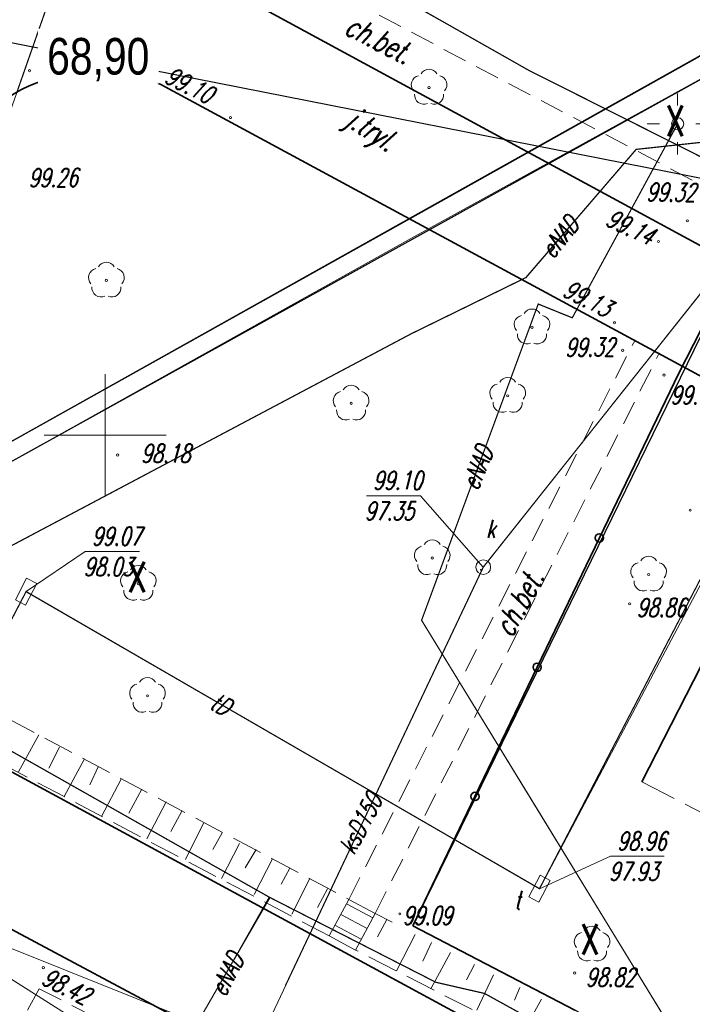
# Model space of a CAD drawing. Header units: metres. Extents: x 7502830 to 7503431, y 5814286 to 5814698.
# Tile 13 of 20: x 7503146 to 7503174, y 5814477 to 5814517. Entities that reach past the tile are written whole.
import ezdxf
from ezdxf.enums import TextEntityAlignment as Align

# ---------------------------------------------------------------- set-up
doc = ezdxf.new("R2010")
doc.units = ezdxf.units.M
doc.header["$MEASUREMENT"] = 0
for name, pattern in [('1', [0]), ('11', [3, 2.5, -0.5]), ('KOC', [1.5, 1, -0.5]), ('KOJ', [0]), ('KOU', [2, 1.5, -0.5]), ('SCH', [0]), ('UEB', [0]), ('UPC', [0]), ('UPE', [0]), ('UPK', [0]), ('UPT', [0]), ('WJD', [0]), ('WSD', [1.75, 1.25, -0.5]), ('WSQ', [1.75, 1.25, -0.5])]:
    doc.linetypes.add(name, pattern=pattern)
doc.layers.get('0').update_dxf_attribs({"linetype": 'CONTINUOUS'})
doc.layers.get('Defpoints').update_dxf_attribs({"linetype": 'CONTINUOUS'})
doc.layers.add('0_TXT', color=7, linetype='CONTINUOUS')
doc.layers.add('pomiar_18_12_2024', color=7, linetype='CONTINUOUS')
for name, color, linetype, lineweight in [('1_ view 1', 7, 'CONTINUOUS', 15), ('EBTPO_L_6', 7, 'WJD', 18), ('KRZYZE_L_0', 7, '1', 18), ('MG_KANALIZACJA', 251, 'CONTINUOUS', 13), ('SDROK_T_0', 7, 'CONTINUOUS', 18), ('SDROK_T_1', 7, 'CONTINUOUS', 18), ('SDRPK_L_0', 7, 'KOJ', 35), ('SDRPK_L_1', 7, '11', 15), ('SDRPK_L_2', 7, 'KOC', 18), ('SDRPK_L_3', 7, 'KOJ', 35), ('SDRPK_L_5', 7, '11', 18), ('SZOPO_L_0', 7, 'CONTINUOUS', 35), ('SZZPZ_T_0', 3, 'CONTINUOUS', 18), ('UCCPOR_L_1', 6, 'UPC', 18), ('UEEOO_T_0', 1, 'CONTINUOUS', 15), ('UEEPA_T_3', 1, 'CONTINUOUS', 18), ('UEEPON_L_1', 1, 'UEB', 15), ('UKKOA_T_2', 34, 'CONTINUOUS', 15), ('UKKOC_T_2', 34, 'CONTINUOUS', 15), ('UKKOO_T_2', 34, 'CONTINUOUS', 15), ('UKKPA_T_5', 7, 'CONTINUOUS', 18), ('UKKPOR_L_1', 34, 'UPK', 18), ('UTTOA_T_0', 30, 'CONTINUOUS', 15), ('UTTOC_T_0', 30, 'CONTINUOUS', 15), ('UTTOO_T_0', 30, 'CONTINUOUS', 15), ('UTTPA_T_1', 30, 'CONTINUOUS', 18), ('UTTPO_L_1', 30, 'UPT', 15), ('WUKOS_T_1', 7, 'CONTINUOUS', 15), ('WUKPS_L_6', 7, 'WSQ', 18), ('WWRPH_T_0', 7, 'CONTINUOUS', 15), ('WWRPH_T_1', 7, 'CONTINUOUS', 18)]:
    doc.layers.add(name, color=color, linetype=linetype, lineweight=lineweight)
doc.styles.add('ARIAL', font='arial.ttf', dxfattribs={"width": 0.8})
doc.styles.get("Standard").update_dxf_attribs({"font": 'Simplex.SHX', "width": 0.75})
doc.styles.add('STYL_ARIAL', font='simplex', dxfattribs={"width": 0.75, "oblique": 0.1})
doc.linetypes.add('FENCELINE1', pattern='A,6.35,-2.54,[133,ltypeshp.shx,S=2.54,R=0,X=-2.54,Y=0],-2.54,25.4', length=36.83)
doc.dimstyles.get("Standard").update_dxf_attribs({"dimtxt": 1, "dimasz": 1, "dimexe": 1, "dimexo": 1, "dimgap": 1, "dimtad": 1, "dimtxsty": 'Standard', "dimcen": 2.5, "dimadec": 0, "dimazin": 0, "dimtfac": 1, "dimtmove": 0, "dimatfit": 3, "dimfxl": 1, "dimarcsym": 0})

# ---------------------------------------------------------------- blocks, each defined once
blk = doc.blocks.new('DLI')
at = {"color": 8, "linetype": 'Continuous', "lineweight": 5}
blk.add_circle((0, 0), 0.0450000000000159, dxfattribs=at)
for centre, radius, start, end in [((-0.3566585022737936, 0.1158924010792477), 0.375, 102.144465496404, 221.8600234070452), ((0, 0.3750563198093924), 0.375, 30.14012428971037, 149.8598757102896), ((0.3566585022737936, 0.1158924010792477), 0.375, 318.1399765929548, 77.85553450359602), ((-0.2204041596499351, -0.3033835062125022), 0.3749999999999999, 174.1481822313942, 293.8542284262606), ((0.220404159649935, -0.3033835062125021), 0.3749999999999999, 246.1457715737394, 5.851817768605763)]:
    blk.add_arc(centre, radius, start, end, dxfattribs=at)
blk = doc.blocks.new('SLS')
at = {"linetype": 'Continuous'}
blk.add_circle((0, 0), 0.250004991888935, dxfattribs=at)
blk = doc.blocks.new('LAT')
at = {"linetype": 'Continuous'}
for p, q in [((0, 0.75), (0, 1.25)), ((-1.25, 0), (-0.75, 0)), ((0.75, 0), (1.25, 0)), ((0, -0.75), (0, -1.25))]:
    blk.add_line(p, q, dxfattribs=at)
blk = doc.blocks.new('WLZ')
at = {"linetype": 'Continuous'}
blk.add_circle((0, 0), 0.300000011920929, dxfattribs=at)
blk = doc.blocks.new('WLD')
at = {"linetype": 'Continuous'}
for p, q in [((0.5000250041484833, 0.2333450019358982), (-0.5000250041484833, 0.2333450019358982)), ((-0.5000250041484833, 0.2333450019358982), (-0.5000250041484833, -0.2333450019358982)), ((0.5000250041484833, -0.2333450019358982), (0.5000250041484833, 0.2333450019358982)), ((-0.5000250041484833, -0.2333450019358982), (0.5000250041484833, -0.2333450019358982))]:
    blk.add_line(p, q, dxfattribs=at)
blk = doc.blocks.new('WSP')
at = {"linetype": 'Continuous'}
blk.add_circle((0, 0), 0.0450000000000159, dxfattribs=at)
blk = doc.blocks.new('fdsfdsgdgfd')
at = {"layer": 'EBTPO_L_6', "color": 8, "linetype": 'SCH'}
for p, q in [((-86.36440591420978, 64.01192150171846), (-87.16522461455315, 62.51121035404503)), ((-86.45911137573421, 63.83444619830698), (-85.3792679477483, 63.25821025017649)), ((-86.36440591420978, 64.01192150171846), (-85.28456248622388, 63.43568555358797)), ((-86.69448245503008, 63.39336758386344), (-85.61463902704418, 62.81713163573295)), ((-85.28456248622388, 63.43568555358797), (-86.08538118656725, 61.93497440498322)), ((-86.92985353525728, 62.95228896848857), (-85.85001010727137, 62.37605302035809)), ((-87.16522461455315, 62.51121035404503), (-86.08538118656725, 61.93497440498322))]:
    blk.add_line(p, q, dxfattribs=at)
at = {"layer": 'KRZYZE_L_0', "color": 8, "linetype": '1'}
for p, q in [((-96.36000000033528, 80.53000000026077), (-96.36000000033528, 85.53000000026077)), ((-98.86000000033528, 83.03000000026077), (-93.86000000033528, 83.03000000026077))]:
    blk.add_line(p, q, dxfattribs=at)
at = {"layer": 'SDRPK_L_0', "color": 8, "linetype": 'KOJ'}
for p, q in [((-107.4780000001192, 73.17800000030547), (-73.05187459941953, 54.54861571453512)), ((-91.40961576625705, 58.10233112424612), (-102.1554699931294, 63.82304843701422))]:
    blk.add_line(p, q, dxfattribs=at)
for centre, radius, start, end in [((-96.7630763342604, 91.25093339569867), 6.669997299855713, 105.1773526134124, 151.8185115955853), ((-96.66191334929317, 91.7683677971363), 6.201478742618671, 65.31231435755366, 107.3315082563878)]:
    blk.add_arc(centre, radius, start, end, dxfattribs=at)
at = {"layer": 'SDRPK_L_1', "color": 8, "linetype": 'KOU'}
blk.add_line((-74.34451692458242, 68.83433765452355), (-37.41519897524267, 49.61868819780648), dxfattribs=at)
at = {"layer": 'SDRPK_L_2', "color": 8, "linetype": 'KOC'}
for q in [(-101.5551955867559, 55.88450201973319), (-90.1163671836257, 55.77476795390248)]:
    blk.add_line((-99.0562152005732, 60.34488761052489), q, dxfattribs=at)
at = {"layer": 'SDRPK_L_3', "color": 8, "linetype": 'KOJ'}
for p, q in [((-96.49357683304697, 104.1069687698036), (-65.04144163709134, 87.06027064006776)), ((-94.0717305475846, 97.40301877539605), (-67.16413678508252, 82.8682868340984)), ((-67.16413678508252, 82.8682868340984), (-74.34451692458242, 68.83433765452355))]:
    blk.add_line(p, q, dxfattribs=at)
at = {"layer": 'SDRPK_L_5', "color": 8, "linetype": 'KOC'}
for p, q in [((-68.3023317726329, 91.39273054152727), (-97.69822816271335, 106.8638265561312)), ((-86.36440591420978, 64.01192150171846), (-74.63680273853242, 86.9048126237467)), ((-85.28456248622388, 63.43568555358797), (-73.6420636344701, 86.36748229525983))]:
    blk.add_line(p, q, dxfattribs=at)
at = {"layer": 'SZOPO_L_0', "color": 8}
for p, q in [((-70.5100000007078, 90.1000000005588), (-72.8300000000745, 85.5800000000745)), ((-72.8300000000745, 85.5800000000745), (-76.0846934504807, 78.82300580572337)), ((-76.0846934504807, 78.82300580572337), (-78.63646230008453, 73.52533720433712)), ((-78.63646230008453, 73.52533720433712), (-81.18823114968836, 68.22766860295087)), ((-81.18823114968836, 68.22766860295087), (-83.7399999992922, 62.93000000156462)), ((-83.74000000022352, 62.9300000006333), (-77.08623142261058, 59.4691671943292))]:
    blk.add_line(p, q, dxfattribs=at)
for centre in [(-76.0846934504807, 78.82300580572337), (-78.63646230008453, 73.52533720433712), (-81.18823114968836, 68.22766860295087)]:
    blk.add_circle(centre, 0.17, dxfattribs=at)
at = {"layer": 'UCCPOR_L_1', "color": 8, "linetype": 'UPC'}
for p, q in [((-56.17240960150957, 107.4174739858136), (-82.23834776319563, 92.79650032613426)), ((-59.62525341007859, 104.4283013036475), (-83.78766446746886, 91.1003454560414)), ((-82.23834776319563, 92.79650032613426), (-104.8816219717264, 80.15671047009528)), ((-83.78766446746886, 91.1003454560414), (-104.1034412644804, 79.7910508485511))]:
    blk.add_line(p, q, dxfattribs=at)
at = {"layer": 'UEEPON_L_1', "color": 8, "linetype": 'UPE'}
for p, q in [((-96.2360737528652, 107.7544181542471), (-100.3617771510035, 95.98590116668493)), ((-78.98039125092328, 97.98450212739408), (-96.2360737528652, 107.7544181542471)), ((-69.71533630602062, 93.33055037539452), (-78.98039125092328, 97.98450212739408)), ((-72.87477535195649, 95.79077393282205), (-77.19638131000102, 87.8425961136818)), ((-74.57757734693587, 94.74510802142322), (-69.94301477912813, 95.24464472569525)), ((-79.10745146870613, 89.48624020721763), (-74.57757734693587, 94.74510802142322)), ((-83.79368074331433, 87.1931069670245), (-79.10745146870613, 89.48624020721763)), ((-78.59310109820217, 88.4076754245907), (-83.37652659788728, 75.44859952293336)), ((-77.19638131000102, 87.8425961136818), (-78.59310109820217, 88.4076754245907)), ((-83.79368074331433, 87.1931069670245), (-100.2964798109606, 78.45290710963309)), ((-78.47661892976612, 67.4435426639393), (-83.37652659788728, 75.44859952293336)), ((-108.3986729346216, 74.7209283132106), (-89.59636087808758, 64.08528287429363)), ((-71.1499137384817, 55.48269507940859), (-78.47661892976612, 67.4435426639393)), ((-89.59636087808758, 64.08528287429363), (-93.7353484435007, 56.9461155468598)), ((-89.59636087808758, 64.08528287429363), (-82.79153496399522, 60.61324110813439)), ((-102.6948940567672, 62.29878816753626), (-96.4463212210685, 58.37696149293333)), ((-82.79153496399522, 60.61324110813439), (-80.79627785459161, 60.1563299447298)), ((-80.79627785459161, 60.1563299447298), (-73.37602682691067, 56.06322926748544))]:
    blk.add_line(p, q, dxfattribs=at)
at = {"layer": 'UKKOC_T_2', "color": 8, "linetype": 'Continuous', "lineweight": 0}
for p in [(-85.64228644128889, 80.552271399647), (-80.84716188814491, 77.62425972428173)]:
    blk.add_line(p, (-83.41658827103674, 80.55262654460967), dxfattribs=at)
at = {"layer": 'UKKPOR_L_1', "color": 8, "linetype": 'UPK'}
for p, q in [((-60.64590545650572, 103.0453153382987), (-80.84716210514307, 77.62426084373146)), ((-80.84716210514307, 77.62426084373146), (-90.9858630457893, 56.1951841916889)), ((-84.3351657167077, 55.65588405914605), (-124.1354141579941, 71.5715187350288))]:
    blk.add_line(p, q, dxfattribs=at)
at = {"layer": 'UTTOC_T_0', "color": 8, "linetype": 'Continuous', "lineweight": 0}
for p, q in [((-99.5999466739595, 76.62202037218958), (-97.17081371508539, 78.26668693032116)), ((-97.17081371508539, 78.26668693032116), (-94.94511554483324, 78.26704207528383)), ((-78.5401631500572, 64.4488358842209), (-75.62496742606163, 65.7794388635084)), ((-75.62496742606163, 65.7794388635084), (-73.42641191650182, 65.7797896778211))]:
    blk.add_line(p, q, dxfattribs=at)
at = {"layer": 'UTTPO_L_1', "color": 8, "linetype": 'UPT'}
for p, q in [((-71.52591869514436, 77.68468445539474), (-78.54016317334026, 64.44883586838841)), ((-106.1487560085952, 64.04715124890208), (-99.59994686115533, 76.62202037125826)), ((-99.59994686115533, 76.62202037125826), (-78.54016317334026, 64.44883586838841))]:
    blk.add_line(p, q, dxfattribs=at)
at = {"layer": 'WUKPS_L_6', "color": 8, "linetype": 'WSD'}
for p, q in [((-106.5582712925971, 74.71316884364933), (-86.36440591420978, 64.01192150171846)), ((-45.46183384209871, 41.18693323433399), (-86.08538118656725, 61.93497440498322))]:
    blk.add_line(p, q, dxfattribs=at)
at = {"layer": 'WUKPS_L_6', "color": 8, "linetype": 'WSQ'}
for p, q in [((-87.16522461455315, 62.51121035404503), (-107.4780000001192, 73.17800000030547)), ((-85.28456248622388, 63.43568555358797), (-84.58510641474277, 63.07992920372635))]:
    blk.add_line(p, q, dxfattribs=at)
at = {"layer": 'WUKPS_L_6', "color": 8, "linetype": '1'}
for p, q in [((-99.07975927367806, 70.7603638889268), (-99.9108387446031, 69.24046120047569)), ((-98.22237188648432, 70.25391088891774), (-98.66387264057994, 69.38354476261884)), ((-97.20911505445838, 69.77346176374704), (-98.04019030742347, 68.22758010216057)), ((-96.63752346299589, 69.43582643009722), (-96.98812111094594, 68.70835917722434)), ((-95.70220135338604, 68.94237536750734), (-96.5072997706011, 67.40948734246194)), ((-94.85781819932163, 68.52684669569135), (-95.39022627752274, 67.53956066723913)), ((-93.85754451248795, 68.00742703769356), (-94.64965556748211, 66.48753057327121)), ((-93.2080097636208, 67.63083569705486), (-93.66250420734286, 66.78644646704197)), ((-92.32464554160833, 67.1373763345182), (-93.06480292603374, 65.64346714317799)), ((-91.55820132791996, 66.73482469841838), (-91.9347863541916, 66.05931123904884)), ((-90.84371078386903, 66.30628579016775), (-91.58387660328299, 64.8643345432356)), ((-90.1682181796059, 66.05959346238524), (-90.60973791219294, 65.30613270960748)), ((-89.49270237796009, 65.67001678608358), (-90.24585556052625, 64.21507397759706)), ((-88.77822026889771, 65.29343582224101), (-89.14181793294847, 64.63091392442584)), ((-87.95981395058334, 64.8649135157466), (-88.69997766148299, 63.40997278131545)), ((-87.23233393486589, 64.43637668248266), (-87.6478747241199, 63.68292008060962)), ((-84.8030991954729, 63.18327932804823), (-85.1796800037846, 62.48178689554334)), ((-83.64693708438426, 62.57295817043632), (-84.40008394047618, 61.07904690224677)), ((-82.97143182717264, 62.24832892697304), (-83.32202314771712, 61.48189321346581)), ((-82.19199603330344, 61.83278988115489), (-82.99710288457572, 60.35185979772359)), ((-81.20471603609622, 61.33934712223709), (-81.52935160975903, 60.71579990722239)), ((-80.42528024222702, 60.92380807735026), (-81.11348606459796, 59.4688756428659)), ((-79.34706972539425, 60.40440087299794), (-79.56780639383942, 59.88478614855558)), ((-78.4637076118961, 59.92393099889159), (-79.26882078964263, 58.48196937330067))]:
    blk.add_line(p, q, dxfattribs=at)
at = {"layer": 'SZZPZ_T_0', "color": 8, "rotation": 0.009142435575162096}
for p in [(-83.06976977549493, 97.27821833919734), (-96.30525545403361, 89.37500104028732), (-78.84764621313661, 87.45337163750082), (-79.84478214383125, 84.64748325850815), (-86.26672641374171, 84.33470961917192), (-82.9403925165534, 77.99637163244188), (-74.06447128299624, 77.32420133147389), (-94.99389898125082, 76.94686988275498), (-94.61905651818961, 72.35384734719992), (-76.38277866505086, 62.16832989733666)]:
    blk.add_blockref('DLI', p, dxfattribs=at)
at = {"layer": 'UEEPA_T_3', "color": 8, "rotation": 0.009142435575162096}
for name in ['LAT', 'SLS']:
    blk.add_blockref(name, (-72.87477535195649, 95.79077393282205), dxfattribs=at)
at = {"layer": 'UKKPA_T_5', "color": 8, "rotation": 0.009142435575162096}
blk.add_blockref('WLZ', (-80.84716210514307, 77.62426084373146), dxfattribs=at)
at = {"layer": 'UTTPA_T_1', "color": 8}
for p, rotation in [((-99.59994686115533, 76.62202037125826), 62.43472186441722), ((-78.54016317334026, 64.44883586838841), 62.05452621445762)]:
    blk.add_blockref('WLD', p, dxfattribs=dict(at, rotation=rotation))
at = {"layer": 'WWRPH_T_1', "color": 8, "rotation": 0.009142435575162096}
for p in [(-99.45899738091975, 97.96685675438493), (-91.21653805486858, 96.04876711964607), (-72.47343260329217, 91.8177767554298), (-73.65880952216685, 90.97079042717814), (-75.46476690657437, 87.63976723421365), (-75.1258652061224, 86.5107587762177), (-73.43210824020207, 85.49487303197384), (-95.84344407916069, 82.21701107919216), (-72.35860179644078, 79.96263779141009), (-74.84191349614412, 76.12342820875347), (-84.26751347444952, 63.41996809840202), (-98.88850030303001, 61.21596020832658), (-77.0975799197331, 60.99362896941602)]:
    blk.add_blockref('WSP', p, dxfattribs=at)
at = {"layer": 'SDROK_T_0', "color": 8, "oblique": 15, "width": 0.7000000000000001}
blk.add_text('j.tryl.', height=0.899999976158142, rotation=326.8978262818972, dxfattribs=at).set_placement((-85.49246970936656, 95.46894309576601), align=Align.MIDDLE)
at = {"layer": 'SDROK_T_1', "color": 8, "lineweight": 9, "oblique": 15}
for height, rotation, width, p in [(0.899999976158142, 332.996493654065, 0.6999999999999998, (-85.12193716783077, 99.257114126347)), (0.8999999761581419, 61.65433177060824, 0.7000000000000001, (-79.39448935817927, 76.16801842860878))]:
    blk.add_text('ch.bet.', height=height, rotation=rotation, dxfattribs=dict(at, width=width)).set_placement(p, align=Align.MIDDLE)
at = {"layer": 'UEEOO_T_0', "color": 8, "lineweight": 9, "oblique": 15}
for rotation, width, p in [(50.86528299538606, 0.6999999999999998, (-77.71317203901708, 91.15119554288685)), (68.43802101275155, 0.6999999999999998, (-81.09129231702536, 81.69607279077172)), (63.15486968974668, 0.6999999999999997, (-91.36241872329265, 60.94154500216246))]:
    blk.add_text('eNAD', height=0.75, rotation=rotation, dxfattribs=dict(at, width=width)).set_placement(p, align=Align.MIDDLE)
at = {"layer": 'UKKOA_T_2', "color": 8, "lineweight": 9, "oblique": 15, "width": 0.6999999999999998}
blk.add_text('k', height=0.75, rotation=0.009142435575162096, dxfattribs=at).set_placement((-80.73961630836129, 78.81972644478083))
at = {"layer": 'UKKOC_T_2', "color": 8, "lineweight": 9, "oblique": 15, "width": 0.6999999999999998}
for s, p in [('99.10', (-85.3744968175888, 81.55231414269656)), ('97.35', (-85.70923384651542, 80.3022607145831))]:
    blk.add_text(s, height=0.75, rotation=0.009142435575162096, dxfattribs=at).set_placement(p, align=Align.TOP_LEFT)
at = {"layer": 'UKKOO_T_2', "color": 8, "lineweight": 9, "oblique": 15, "width": 0.6999999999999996}
blk.add_text('ksD150', height=0.75, rotation=62.16170554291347, dxfattribs=at).set_placement((-85.88570316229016, 67.1117399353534), align=Align.MIDDLE)
at = {"layer": 'UTTOA_T_0', "color": 8, "lineweight": 9, "oblique": 15, "width": 0.6999999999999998}
blk.add_text('t', height=0.75, rotation=0.009142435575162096, dxfattribs=at).set_placement((-79.58365642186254, 63.61494847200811))
at = {"layer": 'UTTOC_T_0', "color": 8, "lineweight": 9, "oblique": 15, "width": 0.6999999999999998}
for s, p in [('99.07', (-96.9030240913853, 79.26672967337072)), ('98.03', (-97.23776112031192, 78.01667624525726)), ('98.96', (-75.35717780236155, 66.77948160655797)), ('97.93', (-75.69191483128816, 65.5294281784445))]:
    blk.add_text(s, height=0.75, rotation=0.009142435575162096, dxfattribs=at).set_placement(p, align=Align.TOP_LEFT)
at = {"layer": 'UTTOO_T_0', "color": 8, "lineweight": 9, "oblique": 15, "width": 0.6999999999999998}
blk.add_text('tD', height=0.75, rotation=330.9545590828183, dxfattribs=at).set_placement((-91.61846629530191, 72.00942986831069), align=Align.MIDDLE)
at = {"layer": 'WUKOS_T_1', "color": 8, "lineweight": 9, "oblique": 15}
for s, height, rotation, width, p in [('99.06', 0.75, 5.201506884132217, 0.6999999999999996, (-98.62953718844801, 97.89723250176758)), ('99.10', 0.7499999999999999, 333.0867238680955, 0.7, (-93.97347787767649, 97.50701441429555)), ('98.42', 0.75, 333.6586668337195, 0.6999999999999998, (-99.02254513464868, 60.56071554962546))]:
    blk.add_text(s, height=height, rotation=rotation, dxfattribs=dict(at, width=width)).set_placement(p)
for s, height, rotation, width, p in [('99.26', 0.7499999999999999, 0.4155113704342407, 0.7, (-98.487339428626, 93.5853558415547)), ('99.32', 0.7499999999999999, 359.2243282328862, 0.6999999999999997, (-73.1484197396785, 92.99084841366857)), ('98.18', 0.75, 0.009142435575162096, 0.6999999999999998, (-93.87330670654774, 82.28336925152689))]:
    blk.add_text(s, height=height, rotation=rotation, dxfattribs=dict(at, width=width)).set_placement(p, align=Align.MIDDLE)
at = {"layer": 'WWRPH_T_0', "color": 8, "lineweight": 9, "oblique": 15, "width": 0.6999999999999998}
for s, height, rotation, p in [('99.14', 0.75, 334.6629795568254, (-74.8108399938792, 91.5607001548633)), ('99.13', 0.7499999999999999, 332.996493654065, (-76.57277645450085, 88.63414715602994)), ('99.32', 0.75, 0.5653930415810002, (-76.47269339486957, 86.63897802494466))]:
    blk.add_text(s, height=height, rotation=rotation, dxfattribs=at).set_placement(p, align=Align.MIDDLE)
for s, p in [('99.01', (-73.16729002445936, 84.30557879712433)), ('98.86', (-74.55449175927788, 75.59508922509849)), ('99.09', (-84.15174567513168, 62.97255292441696)), ('98.82', (-76.64322146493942, 60.44448507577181))]:
    blk.add_text(s, height=0.75, rotation=0.009142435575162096, dxfattribs=at).set_placement(p)
blk = doc.blocks.new('fdghgf')
at = {"layer": 'pomiar_18_12_2024', "color": 212, "true_color": 0xb300b3}
blk.add_point((-29.41000000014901, -31.68399999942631), dxfattribs=at)
at = {"layer": 'pomiar_18_12_2024', "color": 212, "true_color": 0xb300b3, "style": 'STYL_ARIAL', "width": 0.75}
for p in [(-21.83770000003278, -14.28359999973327), (-43.91239999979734, -32.97719999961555), (-25.34119999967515, -47.8254999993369)]:
    blk.add_text('X', height=1.25, dxfattribs=at).set_placement(p, align=Align.BOTTOM_LEFT)
blk = doc.blocks.new('*D1695')
at = {"layer": '0_TXT', "color": 0, "linetype": 'Continuous', "lineweight": -2}
for p, q in [((7503193.028123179, 5814503.915458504), (7503191.969220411, 5814504.45293518)), ((7503193.002384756, 5814503.726662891), (7503181.940743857, 5814481.933713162)), ((7503169.872642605, 5814458.157898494), (7503180.934283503, 5814479.950848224)), ((7503169.735440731, 5814458.025679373), (7503168.676537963, 5814458.563156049))]:
    blk.add_line(p, q, dxfattribs=at)
at = {"layer": '0_TXT', "color": 0, "linetype": 'Continuous'}
for points in [[(7503193.029135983, 5814503.713084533), (7503192.975633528, 5814503.740241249), (7503193.083854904, 5814503.887170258)], [(7503169.845891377, 5814458.171476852), (7503169.899393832, 5814458.144320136), (7503169.791172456, 5814457.997391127)]]:
    blk.add_solid(points, dxfattribs=at)
at = {"layer": 'Defpoints', "color": 0, "linetype": 'Continuous'}
for p in [(7503193.083854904, 5814503.887170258), (7503193.083854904, 5814503.887170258), (7503169.791172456, 5814457.997391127)]:
    blk.add_point(p, dxfattribs=at)
at = {"layer": '0_TXT', "color": 0, "linetype": 'Continuous', "insert": (7503181.43751368, 5814480.942280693), "char_height": 1.5, "attachment_point": 5, "style": 'ARIAL', "bg_fill": 3, "box_fill_scale": 1.25, "bg_fill_color": 256, "bg_fill_true_color": 13158600, "bg_fill_transparency": 0}
blk.add_mtext('\\A1;{\\C12;\\c205;51,46}', dxfattribs=at)
blk = doc.blocks.new('*D1696')
at = {"layer": '0_TXT', "color": 0, "linetype": 'Continuous', "lineweight": -2}
for p, q in [((7503115.935969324, 5814522.100750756), (7503116.165176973, 5814523.265920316)), ((7503116.10052094, 5814522.004682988), (7503147.605062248, 5814515.807231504)), ((7503183.341445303, 5814508.777308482), (7503151.836903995, 5814514.974759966)), ((7503183.530124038, 5814508.803890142), (7503183.759331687, 5814509.969059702))]:
    blk.add_line(p, q, dxfattribs=at)
at = {"layer": '0_TXT', "color": 0, "linetype": 'Continuous'}
for points in [[(7503116.106311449, 5814522.034118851), (7503116.09473043, 5814521.975247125), (7503115.923905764, 5814522.039426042)], [(7503183.335654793, 5814508.747872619), (7503183.347235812, 5814508.806744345), (7503183.518060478, 5814508.742565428)]]:
    blk.add_solid(points, dxfattribs=at)
at = {"layer": 'Defpoints', "color": 0, "linetype": 'Continuous'}
for p in [(7503115.923905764, 5814522.039426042), (7503183.518060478, 5814508.742565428), (7503183.518060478, 5814508.742565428)]:
    blk.add_point(p, dxfattribs=at)
at = {"layer": '0_TXT', "color": 0, "linetype": 'Continuous', "insert": (7503149.720983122, 5814515.390995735), "char_height": 1.5, "attachment_point": 5, "style": 'ARIAL', "bg_fill": 3, "box_fill_scale": 1.25, "bg_fill_color": 256, "bg_fill_true_color": 13158600, "bg_fill_transparency": 0}
blk.add_mtext('\\A1;{\\C12;\\c205;68,90}', dxfattribs=at)

msp = doc.modelspace()

# ---------------------------------------------------------------- linework, layer by layer
at = {"color": 2, "linetype": 'FENCELINE1', "ltscale": 0.1}
msp.add_lwpolyline([(7503329.57038222, 5814472.213453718), (7503316.524961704, 5814472.359832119), (7503273.87, 5814493.72), (7503272.71, 5814491.46), (7503269.55, 5814484.86), (7503272.71, 5814491.46), (7503233.872523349, 5814510.718982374), (7503189.1, 5814532.9), (7503176.399999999, 5814508.109999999), (7503162.620000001, 5814479.900000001), (7503222.09567691, 5814449.006463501), (7503245.6, 5814437.12), (7503250.24, 5814446.33), (7503244.11, 5814449.32), (7503248.59, 5814458.52), (7503248.384508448, 5814458.620301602), (7503252.6, 5814467.3), (7503259, 5814464.12), (7503261.484551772, 5814469.168431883)], dxfattribs=at)
at = {"layer": '1_ view 1', "color": 24, "linetype": 'Continuous', "lineweight": 25, "true_color": 0x932525, "const_width": 0.05}
for points in [[(7503209.675217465, 5814523.950277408), (7503204.684051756, 5814526.880523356), (7503195.395074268, 5814531.493452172), (7503190.542448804, 5814534.978241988), (7503184.977021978, 5814537.512309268), (7503178.952353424, 5814540.51172066), (7503171.105375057, 5814544.418378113), (7503162.794438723, 5814548.222917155), (7503162.1108824, 5814547.05655929), (7503159.848357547, 5814537.569975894), (7503157.313183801, 5814535.283421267), (7503150.123926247, 5814524.724418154), (7503167.379608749, 5814514.954502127), (7503176.644663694, 5814510.300550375), (7503173.112299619, 5814512.074900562), (7503173.485224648, 5814512.760773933), (7503169.16361869, 5814504.812596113), (7503167.766898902, 5814505.377675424), (7503162.983473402, 5814492.418599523), (7503175.210086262, 5814472.452695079), (7503194.481755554, 5814462.752034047), (7503207.396713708, 5814456.362564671)], [(7503150.123926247, 5814524.724418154), (7503146.388244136, 5814514.068431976)], [(7503185.857683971, 5814513.241740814), (7503179.139234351, 5814514.334963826), (7503176.416985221, 5814512.214644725), (7503171.782422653, 5814511.715108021), (7503167.252548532, 5814506.456240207), (7503162.566319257, 5814504.163106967), (7503146.063520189, 5814495.422907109), (7503140.824708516, 5814485.794394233)], [(7503143.161185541, 5814488.749595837), (7503151.645636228, 5814483.950313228), (7503156.763639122, 5814481.055282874), (7503155.29258131, 5814478.5179165), (7503156.736531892, 5814481.070616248), (7503163.568465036, 5814477.583241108), (7503165.563722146, 5814477.126329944), (7503172.983973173, 5814473.033229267), (7503174.833893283, 5814471.682618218), (7503173.51474336, 5814469.154992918), (7503174.833893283, 5814471.682618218), (7503177.51507211, 5814470.747803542), (7503190.962954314, 5814463.475839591), (7503192.93762734, 5814461.792717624), (7503198.674267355, 5814458.78007328), (7503200.91296699, 5814458.145068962), (7503200.91296699, 5814458.145068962), (7503200.91296699, 5814458.145068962), (7503202.919650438, 5814456.5365216), (7503201.895167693, 5814454.018138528), (7503202.919650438, 5814456.5365216), (7503221.981204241, 5814446.345876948)]]:
    msp.add_lwpolyline(points, dxfattribs=at)
at = {"layer": '1_ view 1', "color": 227, "linetype": 'Continuous', "lineweight": 25, "true_color": 0x6d2c6c, "const_width": 0.05}
msp.add_lwpolyline([(7503137.659635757, 5814487.723935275), (7503142.256558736, 5814496.761050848), (7503186.73474659, 5814521.398301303), (7503187.046554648, 5814521.024253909), (7503188.182637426, 5814521.639869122), (7503187.919268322, 5814522.125901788), (7503190.392224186, 5814523.601902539), (7503191.060514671, 5814523.247045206), (7503191.363827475, 5814523.830326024), (7503190.187590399, 5814524.387473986), (7503141.478378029, 5814497.12671047), (7503136.939278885, 5814488.098529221)], dxfattribs=at)
at = {"layer": '1_ view 1', "color": 44, "linetype": 'Continuous', "lineweight": 25, "true_color": 0x9e691a, "const_width": 0.05}
msp.add_lwpolyline([(7503186.592439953, 5814514.654735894), (7503185.443847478, 5814515.301647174), (7503167.81983685, 5814481.418835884), (7503146.760053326, 5814493.592020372), (7503142.421039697, 5814485.247949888)], dxfattribs=at)
at = {"layer": 'MG_KANALIZACJA', "color": 79, "linetype": 'Continuous', "lineweight": 25, "true_color": 0x3b6039, "const_width": 0.05}
msp.add_lwpolyline([(7503185.713819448, 5814520.015593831), (7503165.512837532, 5814494.594260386), (7503157.404436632, 5814477.456409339)], dxfattribs=at)

# ---------------------------------------------------------------- block references
at = {"linetype": 'Continuous'}
msp.add_blockref('fdsfdsgdgfd', (7503246.36, 5814416.97), dxfattribs=at)
at = {"layer": 'pomiar_18_12_2024', "linetype": 'Continuous'}
msp.add_blockref('fdghgf', (7503194.828062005, 5814526.168008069), dxfattribs=at)

# ---------------------------------------------------------------- next in the draw order: dimensions: what is measured, and where the dimension line sits
at = {"layer": '0_TXT', "linetype": 'Continuous'}
for p1, p2, text, picture, middle in [((7503115.923905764, 5814522.039426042), (7503183.518060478, 5814508.742565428), '{\\C12;\\c205;68,90}', '*D1696', (7503149.720983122, 5814515.390995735)), ((7503169.791172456, 5814457.997391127), (7503193.083854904, 5814503.887170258), '{\\C12;\\c205;51,46}', '*D1695', (7503181.43751368, 5814480.942280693))]:
    dim = msp.add_aligned_dim(p1=p1, p2=p2, distance=0, text=text, dimstyle='Standard', override={"dimtxt": 1.5, "dimasz": 0.18, "dimexe": 1.25, "dimexo": 0.0625, "dimgap": 0.09, "dimtad": 0, "dimtih": 1, "dimtoh": 1, "dimdec": 4, "dimzin": 0, "dimdsep": 46, "dimtxsty": 'ARIAL', "dimcen": 0.09, "dimtdec": 4, "dimtofl": 0, "dimtfill": 1, "dimtolj": 1, "dimtzin": 0}, dxfattribs=at)
    dim.commit()
    dim.dimension.update_dxf_attribs({"geometry": picture, "text_midpoint": middle})

doc.saveas('drawing.dxf')
